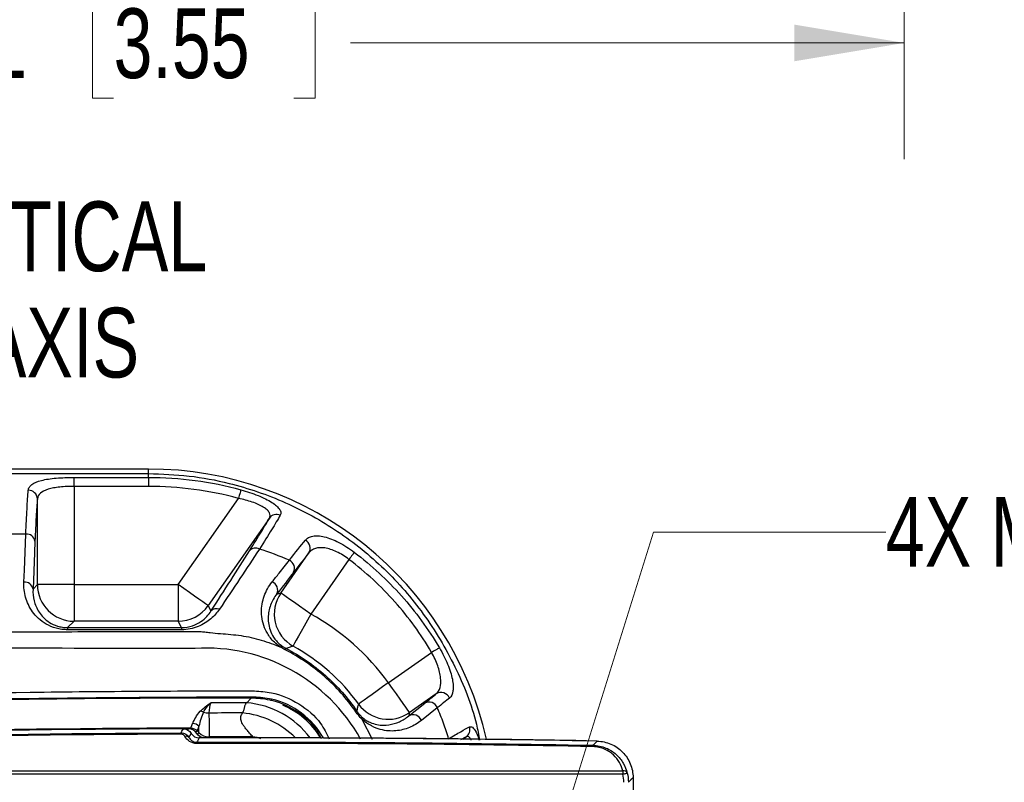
# Model space of a CAD drawing. Header units: millimetres. Extents: x 10 to 272, y 8 to 208.
# Tile 14 of 45: x 81 to 108, y 56 to 77. Entities that reach past the tile are written whole.
import ezdxf

# ---------------------------------------------------------------- set-up
doc = ezdxf.new("R2010")
doc.units = ezdxf.units.MM
doc.styles.add('SLDTEXTSTYLE0', font='TXT', dxfattribs={"width": 0.75})
doc.dimstyles.new('SLDDIMSTYLE2', dxfattribs={"dimtxt": 1.905, "dimasz": 3, "dimexe": 0, "dimexo": 0.0625, "dimgap": 0.47625, "dimtad": 0, "dimtih": 1, "dimtoh": 1, "dimdec": 1, "dimlfac": 2, "dimrnd": 1e-09, "dimzin": 12, "dimdsep": 46, "dimtxsty": 'SLDTEXTSTYLE0', "dimsah": 1, "dimcen": 0.09, "dimadec": 0, "dimazin": 3, "dimtfac": 1, "dimtdec": 1, "dimtofl": 0, "dimtmove": 0, "dimatfit": 3, "dimfxl": 1, "dimfrac": 2, "dimtolj": 1, "dimtzin": 12, "dimarcsym": 0})
doc.dimstyles.new('SLDDIMSTYLE3', dxfattribs={"dimtxt": 1.905, "dimasz": 3, "dimexe": 0, "dimexo": 0.0625, "dimgap": 0.47625, "dimtad": 0, "dimtih": 1, "dimtoh": 1, "dimdec": 1, "dimlfac": 2, "dimrnd": 1e-09, "dimzin": 12, "dimdsep": 46, "dimtxsty": 'SLDTEXTSTYLE0', "dimsah": 1, "dimcen": 0, "dimadec": 0, "dimazin": 3, "dimtfac": 1, "dimtdec": 1, "dimtofl": 0, "dimtmove": 0, "dimatfit": 3, "dimfxl": 1, "dimfrac": 2, "dimtolj": 1, "dimtzin": 12, "dimarcsym": 0})

# ---------------------------------------------------------------- blocks, each defined once
blk = doc.blocks.new('_D_7')
at = {"color": 7, "linetype": 'Continuous', "lineweight": 18}
for p, q in [((105.481, 97.084), (105.481, 73.266)), ((60.411, 96.724), (60.411, 73.266)), ((83.866, 77.953), (83.286, 77.953)), ((83.286, 77.953), (83.286, 74.929)), ((88.793, 77.953), (89.373, 77.953)), ((89.373, 77.953), (89.373, 74.929)), ((60.411, 76.441), (77.392, 76.441)), ((105.481, 76.441), (90.34, 76.441)), ((83.286, 74.929), (83.866, 74.929)), ((89.373, 74.929), (88.793, 74.929))]:
    blk.add_line(p, q, dxfattribs=at)
for points in [[(60.411, 76.441), (63.411, 75.941), (63.411, 76.941)], [(105.481, 76.441), (102.481, 76.941), (102.481, 75.941)]]:
    blk.add_solid(points, dxfattribs=at)
at = {"color": 7, "linetype": 'Continuous', "lineweight": 18, "char_height": 1.905, "attachment_point": 1, "style": 'SLDTEXTSTYLE0'}
for s, insert in [('90.1', (77.779, 77.385)), ('3.55', (83.866, 77.385))]:
    blk.add_mtext(s, dxfattribs=dict(at, insert=insert))
blk = doc.blocks.new('SW_SYMBOL_HOLE_DEPTH')
at = {"color": 0, "linetype": 'Continuous', "lineweight": 18}
for p, q in [((0, 875), (800, 875)), ((400, 875), (400, 75)), ((100, 555), (400, 75)), ((700, 555), (400, 75))]:
    blk.add_line(p, q, dxfattribs=at)
blk = doc.blocks.new('_D_17')
at = {"color": 7, "linetype": 'Continuous', "lineweight": 18}
for p, q in [((95.413, 52.807), (98.628, 63.075)), ((98.628, 63.075), (104.978, 63.075))]:
    blk.add_line(p, q, dxfattribs=at)
blk.add_solid([(95.413, 52.807), (96.787, 55.521), (95.832, 55.82)], dxfattribs=at)
at = {"color": 7, "linetype": 'Continuous', "lineweight": 18, "xscale": 0.0024333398, "yscale": 0.0024333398, "zscale": 0.0024333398}
blk.add_blockref('SW_SYMBOL_HOLE_DEPTH', (117.445, 61.812), dxfattribs=at)
at = {"color": 7, "linetype": 'Continuous', "lineweight": 18, "char_height": 1.905, "attachment_point": 1, "style": 'SLDTEXTSTYLE0'}
for s, insert in [('4X M3X0.5', (104.978, 64.033)), ('3.5', (120.167, 64.033))]:
    blk.add_mtext(s, dxfattribs=dict(at, insert=insert))
blk = doc.blocks.new('SW_NOTE_9')
at = {"color": 0, "linetype": 'Continuous', "lineweight": 0, "char_height": 1.905, "attachment_point": 2, "style": 'SLDTEXTSTYLE0'}
for s, insert in [('OPTICAL', (5.149, 2.456)), ('AXIS', (5.197, -0.449))]:
    blk.add_mtext(s, dxfattribs=dict(at, insert=insert))

msp = doc.modelspace()

# ---------------------------------------------------------------- linework, layer by layer
at = {"color": 7, "linetype": 'Continuous', "lineweight": 25}
for p, q in [((84.818, 64.799), (66.318, 64.799)), ((66.318, 64.675), (84.818, 64.675)), ((84.818, 64.675), (84.818, 64.799)), ((84.818, 64.57), (84.818, 64.675)), ((82.784, 64.57), (84.818, 64.57)), ((82.784, 64.324), (82.784, 64.57)), ((84.818, 64.57), (84.818, 64.324)), ((82.784, 64.324), (82.784, 61.641)), ((84.818, 64.324), (82.784, 64.324)), ((81.785, 61.641), (81.785, 63.985)), ((85.632, 61.641), (87.281, 63.996)), ((88.125, 63.46), (86.45, 61.068)), ((81.467, 63.022), (80.653, 63.022)), ((88.439, 61.41), (89.208, 62.508)), ((90.302, 62.328), (89.258, 60.837)), ((81.663, 61.519), (81.785, 61.641)), ((82.784, 61.641), (81.785, 61.641)), ((82.784, 61.641), (82.784, 60.642)), ((82.784, 61.641), (85.632, 61.641)), ((85.632, 61.641), (85.632, 60.642)), ((86.45, 61.068), (86.529, 60.917)), ((82.784, 60.642), (82.608, 60.466)), ((85.632, 60.642), (82.784, 60.642)), ((85.723, 60.466), (85.632, 60.642)), ((82.608, 60.466), (82.608, 60.407)), ((82.608, 60.466), (85.723, 60.466)), ((85.723, 60.407), (82.608, 60.407)), ((85.723, 60.466), (85.723, 60.407)), ((91.377, 58.96), (92.562, 59.79)), ((87.7, 58.534), (87.7, 58.565)), ((88.177, 58.469), (88.186, 58.509)), ((92.689, 58.658), (91.95, 58.141)), ((91.935, 58.054), (92.371, 58.4)), ((90.655, 57.967), (90.939, 57.415)), ((85.79, 57.699), (85.924, 57.7)), ((86.2, 57.773), (86.149, 57.649)), ((86.149, 57.649), (86.201, 57.598)), ((86.201, 57.598), (86.2, 57.773)), ((93.506, 57.482), (93.351, 57.397)), ((93.421, 57.422), (93.506, 57.482)), ((63.136, 56.549), (97.787, 56.549)), ((97.787, 56.549), (97.787, 56.461)), ((97.787, 56.461), (63.136, 56.461)), ((98.068, 56.365), (98.068, 28.786))]:
    msp.add_line(p, q, dxfattribs=at)
at = {"color": 7, "linetype": 'Continuous', "lineweight": 25, "flags": 128}
for points in [[(87.346, 64.233), (87.343, 64.223), (87.338, 64.205), (87.332, 64.181), (87.323, 64.152), (87.314, 64.117), (87.303, 64.079), (87.292, 64.038), (87.281, 63.996)], [(81.413, 61.71), (81.426, 62.033), (81.467, 63.022)], [(81.717, 62.832), (81.703, 62.508), (81.663, 61.519)], [(90.449, 62.522), (90.441, 62.511), (90.429, 62.496), (90.414, 62.475), (90.395, 62.451), (90.374, 62.423), (90.351, 62.393), (90.327, 62.361), (90.302, 62.328)], [(86.45, 61.068), (86.43, 61.082), (86.38, 61.117), (86.303, 61.171), (86.201, 61.243), (86.078, 61.329), (85.939, 61.426), (85.788, 61.532), (85.632, 61.641)], [(89.258, 60.837), (89.101, 60.946), (88.951, 61.052), (88.811, 61.149), (88.689, 61.235), (88.587, 61.307), (88.509, 61.361), (88.459, 61.396), (88.439, 61.41)], [(89.258, 60.837), (89.165, 60.67), (89.077, 60.509), (88.995, 60.36), (88.922, 60.228), (88.862, 60.119), (88.816, 60.037), (88.787, 59.984), (88.775, 59.962)], [(92.773, 59.914), (92.763, 59.908), (92.747, 59.899), (92.725, 59.886), (92.699, 59.87), (92.668, 59.852), (92.635, 59.832), (92.599, 59.811), (92.562, 59.79)], [(91.377, 58.96), (91.222, 58.848), (91.073, 58.741), (90.935, 58.641), (90.814, 58.553), (90.713, 58.48), (90.636, 58.425), (90.587, 58.389), (90.567, 58.375)], [(91.377, 58.96), (91.486, 58.804), (91.592, 58.653), (91.689, 58.514), (91.775, 58.391), (91.847, 58.289), (91.901, 58.211), (91.936, 58.162), (91.95, 58.141)], [(92.717, 58.277), (92.521, 58.121), (92.281, 57.931)], [(86.474, 58.133), (86.475, 57.866), (86.477, 57.478)], [(85.71, 57.589), (85.714, 57.597), (85.734, 57.632), (85.773, 57.7)], [(85.977, 57.72), (86.017, 57.817), (86.028, 57.844)], [(85.977, 57.69), (85.977, 57.691), (85.977, 57.704), (85.977, 57.714), (85.977, 57.72)], [(86.149, 57.649), (86.145, 57.645), (86.138, 57.638), (86.129, 57.629), (86.118, 57.618), (86.111, 57.611)], [(85.926, 57.464), (85.93, 57.471), (85.95, 57.506), (85.99, 57.575)], [(86.207, 57.451), (86.197, 57.434), (86.157, 57.364), (86.141, 57.336)], [(86.201, 57.598), (86.197, 57.593), (86.19, 57.586), (86.181, 57.577), (86.17, 57.566), (86.158, 57.555)], [(86.477, 57.478), (86.477, 57.47), (86.477, 57.46), (86.477, 57.452)], [(87.674, 57.48), (87.674, 57.472), (87.674, 57.462), (87.674, 57.453)], [(96.971, 57.25), (97.005, 57.284), (97.087, 57.365)], [(97.787, 56.461), (97.81, 56.467), (97.833, 56.473), (97.853, 56.478), (97.871, 56.483), (97.887, 56.487), (97.898, 56.49), (97.905, 56.492), (97.908, 56.493)], [(98.068, 56.365), (98.01, 56.308), (97.94, 56.239)]]:
    msp.add_lwpolyline(points, dxfattribs=at)
at = {"color": 7, "linetype": 'Continuous', "lineweight": 25}
for centre, radius, start, end in [((84.818, 55.325), 9.474, 12.7392, 90), ((81.539, 63.973), 0.246, 2.8599, 91.0546), ((88.32, 63.313), 0.243, 65.6659, 143.0339), ((81.488, 62.79), 0.233, 10.1932, 95.1237), ((88.996, 62.633), 0.246, 329.4741, 62.8099), ((87.745, 62.417), 0.221, 61.2437, 137.8387), ((88.571, 62.084), 0.242, 334.1881, 65.5222), ((81.434, 61.478), 0.233, 10.1932, 95.1237), ((88.109, 61.488), 0.245, 335.0622, 67.9421), ((82.785, 61.642), 1.001, 180.0817, 269.9183), ((89.26, 60.837), 1.001, 145.0935, 241.0235), ((85.631, 61.642), 1.001, 270.0383, 324.9617), ((86.679, 60.779), 0.204, 66.7372, 137.4284), ((86.135, 55.175), 6.466, 35.8257, 61.117), ((86.386, 55.063), 4.844, 29.0937, 93.4059), ((88.485, 59.886), 0.0666, 88.1211, 140.0045), ((88.756, 59.758), 0.224, 141.6565, 153.2482), ((86.135, 55.175), 5.466, 35.8257, 61.117), ((92.818, 58.446), 0.249, 22.8142, 121.3225), ((87.843, -442.3), 500.841, 90.02472, 92.80472), ((87.843, -442.3), 500.864, 90.01638, 91.44987), ((87.698, 56.399), 2.165, 76.9644, 89.9463), ((87.693, 56.376), 2.19, 29.3917, 76.9652), ((92.489, 58.183), 0.247, 22.3625, 118.5206), ((86.221, 57.93), 0.252, 65.1365, 86.7056), ((86.473, 58.554), 0.421, 249.8814, 270.1983), ((87.843, -442.3), 500.711, 90.03913, 90.15106), ((87.318, 56.029), 2.389, 36.536, 85.5885), ((87.693, 56.376), 2.123, 30.4239, 67.9817), ((90.544, 58.087), 0.1, 106.0522, 124.9146), ((91.377, 58.962), 1.001, 215.9059, 304.9198), ((87.843, -442.3), 500.434, 90.0516, 90.15678), ((87.162, 55.777), 2.369, 45.0153, 84.4215), ((90.587, 57.991), 0.0725, 341.1211, 32.8584), ((92.053, 57.837), 0.247, 22.28, 118.5129), ((87.668, -442.297), 500, 90.21715, 92.42006), ((87.843, -442.3), 500.024, 90.21385, 92.42316), ((86.023, 57.586), 0.258, 46.4384, 88.77), ((93.362, 57.68), 0.246, 306.1175, 17.2239), ((84.228, 57.551), 1.482, 0.0595, 1.4745), ((85.855, 57.403), 0.0937, 40.3882, 113.0171), ((87.668, -442.297), 499.75, 88.92006, 90.16752), ((87.843, -442.3), 499.779, 90.0194, 90.15666), ((87.818, -442.297), 499.75, 88.93731, 90.0086), ((84.239, 57.298), 1.902, 0.0467, 1.149), ((97.281, 57.212), 0.313, 172.9999, 179.7145), ((97.813, 56.447), 0.105, 25.5551, 104.1648)]:
    msp.add_arc(centre, radius, start, end, dxfattribs=at)
for centre, major_axis, start_param, end_param in [((87.668, -433.634), (0, 491.191), 0.003987, 0.042849), ((87.668, -433.639), (0, 490.941), 6.264238, 6.286296)]:
    msp.add_ellipse(centre, major_axis=major_axis, ratio=0.999848, start_param=start_param, end_param=end_param, dxfattribs=at)
for points, knots in [([(84.818, 64.675), (85.189, 64.662), (85.932, 64.636), (87.198, 64.395), (88.583, 63.923), (90.02, 63.133), (91.293, 62.101), (92.385, 60.856), (93.228, 59.417), (93.714, 58.234), (93.847, 57.538), (93.874, 57.393)], [0, 0, 0, 0, 0.088509, 0.177026, 0.307027, 0.437027, 0.567184, 0.697341, 0.831021, 0.964696, 1, 1, 1, 1]), ([(81.535, 64.218), (81.537, 64.248), (81.547, 64.277), (81.58, 64.33), (81.603, 64.355), (81.694, 64.423), (81.783, 64.46), (81.953, 64.503), (82.016, 64.515), (82.151, 64.536), (82.223, 64.544), (82.375, 64.557), (82.455, 64.562), (82.617, 64.569), (82.7, 64.57), (82.784, 64.57)], [0, 0, 0, 0, 0.125, 0.125, 0.25, 0.25, 0.5, 0.5, 0.625, 0.625, 0.75, 0.75, 0.875, 0.875, 1, 1, 1, 1]), ([(84.818, 64.57), (85.246, 64.57), (85.673, 64.542), (86.516, 64.43), (86.934, 64.347), (87.346, 64.233)], [0, 0, 0, 0, 0.5, 0.5, 1, 1, 1, 1]), ([(81.467, 63.022), (81.477, 63.277), (81.488, 63.507), (81.51, 63.906), (81.522, 64.077), (81.535, 64.218)], [0, 0, 0, 0, 0.5, 0.5, 1, 1, 1, 1]), ([(82.784, 64.324), (82.717, 64.324), (82.652, 64.323), (82.523, 64.317), (82.459, 64.312), (82.337, 64.299), (82.28, 64.291), (82.171, 64.272), (82.12, 64.26), (81.984, 64.218), (81.912, 64.182), (81.815, 64.095), (81.789, 64.043), (81.785, 63.985)], [0, 0, 0, 0, 0.125, 0.125, 0.25, 0.25, 0.375, 0.375, 0.5, 0.5, 0.75, 0.75, 1, 1, 1, 1]), ([(87.281, 63.996), (86.878, 64.106), (86.471, 64.188), (85.65, 64.297), (85.236, 64.324), (84.818, 64.324)], [0, 0, 0, 0, 0.5, 0.5, 1, 1, 1, 1]), ([(87.346, 64.233), (87.428, 64.211), (87.508, 64.186), (87.664, 64.134), (87.742, 64.105), (87.887, 64.046), (87.955, 64.015), (88.082, 63.951), (88.14, 63.919), (88.242, 63.854), (88.286, 63.822), (88.358, 63.758), (88.385, 63.727), (88.424, 63.668), (88.435, 63.639), (88.44, 63.585), (88.434, 63.559), (88.42, 63.535)], [0, 0, 0, 0, 0.125, 0.125, 0.25, 0.25, 0.375, 0.375, 0.5, 0.5, 0.625, 0.625, 0.75, 0.75, 0.875, 0.875, 1, 1, 1, 1]), ([(88.125, 63.46), (88.139, 63.482), (88.146, 63.506), (88.146, 63.554), (88.139, 63.58), (88.112, 63.631), (88.091, 63.656), (88.035, 63.708), (88, 63.734), (87.919, 63.784), (87.872, 63.808), (87.77, 63.854), (87.715, 63.876), (87.598, 63.916), (87.536, 63.935), (87.41, 63.968), (87.346, 63.983), (87.281, 63.996)], [0, 0, 0, 0, 0.125, 0.125, 0.25, 0.25, 0.375, 0.375, 0.5, 0.5, 0.625, 0.625, 0.75, 0.75, 0.875, 0.875, 1, 1, 1, 1]), ([(88.42, 63.535), (88.359, 63.427), (88.279, 63.294), (88.089, 62.985), (87.979, 62.809), (87.851, 62.611)], [0, 0, 0, 0, 0.5, 0.5, 1, 1, 1, 1]), ([(87.582, 62.565), (87.704, 62.758), (87.81, 62.928), (87.991, 63.227), (88.066, 63.354), (88.125, 63.46)], [0, 0, 0, 0, 0.5, 0.5, 1, 1, 1, 1]), ([(89.109, 62.852), (89.133, 62.881), (89.161, 62.905), (89.229, 62.943), (89.269, 62.957), (89.356, 62.973), (89.404, 62.976), (89.51, 62.97), (89.567, 62.961), (89.688, 62.932), (89.753, 62.912), (89.886, 62.859), (89.955, 62.828), (90.095, 62.755), (90.168, 62.713), (90.309, 62.623), (90.379, 62.574), (90.449, 62.522)], [0, 0, 0, 0, 0.125, 0.125, 0.25, 0.25, 0.375, 0.375, 0.5, 0.5, 0.625, 0.625, 0.75, 0.75, 0.875, 0.875, 1, 1, 1, 1]), ([(86.529, 60.917), (86.714, 61.205), (86.892, 61.483), (87.242, 62.031), (87.413, 62.3), (87.582, 62.565)], [0, 0, 0, 0, 0.5, 0.5, 1, 1, 1, 1]), ([(87.851, 62.611), (87.677, 62.346), (87.501, 62.077), (87.138, 61.531), (86.953, 61.253), (86.759, 60.966)], [0, 0, 0, 0, 0.5, 0.5, 1, 1, 1, 1]), ([(90.302, 62.328), (90.247, 62.37), (90.192, 62.409), (90.079, 62.479), (90.021, 62.511), (89.852, 62.591), (89.742, 62.627), (89.594, 62.649), (89.547, 62.651), (89.46, 62.646), (89.42, 62.639), (89.347, 62.616), (89.314, 62.6), (89.255, 62.56), (89.23, 62.536), (89.208, 62.508)], [0, 0, 0, 0, 0.125, 0.125, 0.25, 0.25, 0.5, 0.5, 0.625, 0.625, 0.75, 0.75, 0.875, 0.875, 1, 1, 1, 1]), ([(90.449, 62.522), (90.92, 62.165), (91.348, 61.768), (91.93, 61.117), (92.114, 60.89), (92.46, 60.416), (92.623, 60.169), (92.773, 59.914)], [0, 0, 0, 0, 0.5, 0.5, 0.75, 0.75, 1, 1, 1, 1]), ([(88.201, 61.714), (88.265, 61.794), (88.328, 61.873), (88.391, 61.952), (88.485, 62.071), (88.579, 62.188), (88.672, 62.305)], [0, 0, 0, 0, 0.001000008, 0.001000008, 0.001000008, 0.002502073, 0.002502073, 0.002502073, 0.002502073]), ([(92.562, 59.79), (92.416, 60.037), (92.258, 60.278), (91.921, 60.739), (91.742, 60.96), (91.177, 61.595), (90.76, 61.981), (90.302, 62.328)], [0, 0, 0, 0, 0.25, 0.25, 0.5, 0.5, 1, 1, 1, 1]), ([(82.608, 60.407), (82.554, 60.407), (82.5, 60.411), (82.395, 60.425), (82.343, 60.436), (82.194, 60.477), (82.103, 60.516), (81.862, 60.655), (81.741, 60.774), (81.605, 60.962), (81.567, 61.028), (81.504, 61.161), (81.479, 61.228), (81.423, 61.431), (81.407, 61.57), (81.413, 61.71)], [0, 0, 0, 0, 0.0625, 0.0625, 0.125, 0.125, 0.25, 0.25, 0.5, 0.5, 0.625, 0.625, 0.75, 0.75, 1, 1, 1, 1]), ([(88.434, 59.929), (88.331, 59.997), (88.246, 60.076), (88.145, 60.197), (88.115, 60.238), (88.063, 60.32), (88.04, 60.361), (87.982, 60.483), (87.955, 60.566), (87.919, 60.726), (87.911, 60.805), (87.908, 60.96), (87.914, 61.037), (87.94, 61.185), (87.959, 61.257), (88.033, 61.465), (88.106, 61.595), (88.201, 61.714)], [0, 0, 0, 0, 0.125, 0.125, 0.1875, 0.1875, 0.25, 0.25, 0.375, 0.375, 0.5, 0.5, 0.625, 0.625, 0.75, 0.75, 1, 1, 1, 1]), ([(81.663, 61.519), (81.657, 61.412), (81.667, 61.305), (81.707, 61.147), (81.724, 61.095), (81.769, 60.99), (81.796, 60.938), (81.863, 60.838), (81.902, 60.789), (81.995, 60.694), (82.049, 60.649), (82.176, 60.569), (82.25, 60.533), (82.375, 60.494), (82.421, 60.484), (82.513, 60.47), (82.56, 60.466), (82.608, 60.466)], [0, 0, 0, 0, 0.25, 0.25, 0.375, 0.375, 0.5, 0.5, 0.625, 0.625, 0.75, 0.75, 0.875, 0.875, 0.9375, 0.9375, 1, 1, 1, 1]), ([(88.331, 61.385), (88.257, 61.291), (88.2, 61.189), (88.139, 61.026), (88.124, 60.971), (88.101, 60.855), (88.094, 60.796), (88.092, 60.675), (88.096, 60.613), (88.118, 60.486), (88.135, 60.421), (88.189, 60.289), (88.225, 60.221), (88.302, 60.119), (88.332, 60.085), (88.402, 60.017), (88.441, 59.984), (88.487, 59.953)], [0, 0, 0, 0, 0.25, 0.25, 0.375, 0.375, 0.5, 0.5, 0.625, 0.625, 0.75, 0.75, 0.875, 0.875, 0.9375, 0.9375, 1, 1, 1, 1]), ([(85.723, 60.466), (85.828, 60.466), (85.932, 60.485), (86.11, 60.544), (86.188, 60.585), (86.315, 60.672), (86.368, 60.719), (86.459, 60.816), (86.497, 60.866), (86.529, 60.917)], [0, 0, 0, 0, 0.25, 0.25, 0.5, 0.5, 0.75, 0.75, 1, 1, 1, 1]), ([(86.759, 60.966), (86.698, 60.875), (86.622, 60.788), (86.479, 60.667), (86.427, 60.629), (86.311, 60.558), (86.246, 60.525), (86.177, 60.497)], [0, 0, 0, 0, 0.5, 0.5, 0.75, 0.75, 1, 1, 1, 1]), ([(64.877, 60.25), (64.905, 60.251), (64.932, 60.251), (64.988, 60.251), (65.071, 60.252), (65.266, 60.254), (65.655, 60.257), (66.433, 60.264), (67.99, 60.277), (69.324, 60.287), (71.992, 60.306), (73.771, 60.316), (77.328, 60.335), (79.107, 60.343), (81.775, 60.352), (82.665, 60.355), (83.999, 60.358), (84.666, 60.36), (85.444, 60.362), (85.778, 60.362), (86, 60.363), (86.111, 60.364), (86.222, 60.361)], [0, 0, 0, 0, 0.003906, 0.003906, 0.007812, 0.015625, 0.03125, 0.0625, 0.125, 0.25, 0.25, 0.5, 0.5, 0.75, 0.75, 0.875, 0.875, 0.9375, 0.96875, 0.984375, 0.984375, 1, 1, 1, 1]), ([(86.177, 60.497), (86.109, 60.469), (86.035, 60.446), (85.883, 60.415), (85.804, 60.407), (85.723, 60.407)], [0, 0, 0, 0, 0.5, 0.5, 1, 1, 1, 1]), ([(86.222, 60.361), (86.246, 60.36), (86.27, 60.357), (86.317, 60.352), (86.34, 60.349), (86.411, 60.341), (86.458, 60.336), (86.6, 60.321), (86.694, 60.311), (86.882, 60.295), (86.976, 60.288), (87.164, 60.271), (87.258, 60.26), (87.538, 60.221), (87.723, 60.178), (88.086, 60.07), (88.262, 60.004), (88.434, 59.929)], [0, 0, 0, 0, 0.03125, 0.03125, 0.0625, 0.0625, 0.125, 0.125, 0.25, 0.25, 0.375, 0.375, 0.5, 0.5, 0.75, 0.75, 1, 1, 1, 1]), ([(86.098, 59.898), (82.566, 59.899), (79.035, 59.902), (73.737, 59.911), (71.971, 59.915), (69.322, 59.923), (68.439, 59.926), (67.115, 59.931), (66.453, 59.934), (65.68, 59.937), (65.294, 59.939), (65.101, 59.94), (65.018, 59.941), (64.963, 59.941), (64.935, 59.941), (64.908, 59.941)], [0, 0, 0, 0, 0.5, 0.5, 0.75, 0.75, 0.875, 0.875, 0.9375, 0.96875, 0.984375, 0.992187, 0.996094, 0.996094, 1, 1, 1, 1]), ([(90.486, 58.169), (90.239, 58.527), (89.953, 58.847), (89.468, 59.273), (89.296, 59.406), (88.937, 59.65), (88.75, 59.76), (88.556, 59.859)], [0, 0, 0, 0, 0.5, 0.5, 0.75, 0.75, 1, 1, 1, 1]), ([(88.775, 59.962), (88.749, 59.953), (88.722, 59.945), (88.696, 59.936), (88.657, 59.923), (88.619, 59.91), (88.58, 59.897)], [0.001932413, 0.001932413, 0.001932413, 0.001932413, 0.005401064, 0.005401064, 0.005401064, 0.010455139, 0.010455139, 0.010455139, 0.010455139]), ([(88.58, 59.897), (88.775, 59.796), (88.962, 59.684), (89.323, 59.436), (89.495, 59.3), (89.982, 58.869), (90.268, 58.545), (90.516, 58.183)], [0, 0, 0, 0, 0.25, 0.25, 0.5, 0.5, 1, 1, 1, 1]), ([(92.689, 58.658), (92.738, 58.698), (92.772, 58.754), (92.813, 58.901), (92.818, 58.989), (92.801, 59.142), (92.792, 59.196), (92.766, 59.307), (92.749, 59.366), (92.707, 59.486), (92.683, 59.546), (92.627, 59.668), (92.596, 59.73), (92.562, 59.79)], [0, 0, 0, 0, 0.25, 0.25, 0.5, 0.5, 0.625, 0.625, 0.75, 0.75, 0.875, 0.875, 1, 1, 1, 1]), ([(92.773, 59.914), (92.818, 59.839), (92.859, 59.763), (92.934, 59.612), (92.968, 59.538), (93.029, 59.39), (93.055, 59.318), (93.098, 59.181), (93.115, 59.115), (93.14, 58.991), (93.148, 58.933), (93.153, 58.827), (93.151, 58.779), (93.13, 58.648), (93.098, 58.584), (93.047, 58.542)], [0, 0, 0, 0, 0.125, 0.125, 0.25, 0.25, 0.375, 0.375, 0.5, 0.5, 0.625, 0.625, 0.75, 0.75, 1, 1, 1, 1]), ([(63.214, 58.138), (63.278, 58.141), (63.341, 58.144), (63.469, 58.151), (63.533, 58.154), (63.724, 58.163), (63.852, 58.169), (64.234, 58.188), (64.489, 58.2), (65.254, 58.236), (65.765, 58.259), (67.295, 58.324), (68.316, 58.365), (71.378, 58.477), (73.42, 58.539), (77.504, 58.638), (79.547, 58.676), (82.61, 58.714), (83.632, 58.724), (85.164, 58.733), (85.675, 58.735), (86.441, 58.737), (86.696, 58.738), (87.079, 58.738), (87.207, 58.738), (87.462, 58.738), (87.59, 58.738), (87.717, 58.737)], [0, 0, 0, 0, 0.007812, 0.007812, 0.015625, 0.015625, 0.03125, 0.03125, 0.0625, 0.0625, 0.125, 0.125, 0.25, 0.25, 0.5, 0.5, 0.75, 0.75, 0.875, 0.875, 0.9375, 0.9375, 0.96875, 0.96875, 0.984375, 0.984375, 1, 1, 1, 1]), ([(87.717, 58.737), (87.873, 58.726), (88.298, 58.697), (88.944, 58.415), (89.499, 57.958), (89.686, 57.57), (89.756, 57.425)], [0, 0, 0, 0, 0.1822884, 0.4982982, 0.81164, 1, 1, 1, 1]), ([(87.501, 58.411), (87.513, 58.421), (87.536, 58.442), (87.568, 58.474), (87.599, 58.507), (87.618, 58.53), (87.627, 58.542)], [0, 0, 0, 0, 0.233054, 0.477339, 0.732957, 1, 1, 1, 1]), ([(89.547, 57.426), (89.5, 57.52), (89.341, 57.839), (88.848, 58.228), (88.224, 58.504), (87.8, 58.531), (87.628, 58.542)], [0, 0, 0, 0, 0.134618, 0.456349, 0.779037, 1, 1, 1, 1]), ([(86.028, 57.844), (86.051, 57.901), (86.078, 57.957), (86.143, 58.07), (86.181, 58.126), (86.236, 58.182)], [0, 0, 0, 0, 0.5, 0.5, 1, 1, 1, 1]), ([(86.328, 58.159), (86.293, 58.095), (86.271, 58.031), (86.231, 57.902), (86.215, 57.838), (86.2, 57.773)], [0, 0, 0, 0, 0.5, 0.5, 1, 1, 1, 1]), ([(87.393, 58.135), (87.397, 58.142), (87.406, 58.159), (87.418, 58.185), (87.428, 58.215), (87.438, 58.249), (87.447, 58.287), (87.457, 58.325), (87.47, 58.36), (87.483, 58.388), (87.496, 58.404), (87.501, 58.411)], [0, 0, 0, 0, 0.071138, 0.156516, 0.256234, 0.370356, 0.498923, 0.656811, 0.792873, 0.907211, 1, 1, 1, 1]), ([(90.516, 58.183), (90.526, 58.221), (90.536, 58.258), (90.546, 58.296), (90.553, 58.322), (90.56, 58.349), (90.567, 58.375)], [0.000125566, 0.000125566, 0.000125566, 0.000125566, 0.005254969, 0.005254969, 0.005254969, 0.008841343, 0.008841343, 0.008841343, 0.008841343]), ([(90.516, 58.183), (90.536, 58.154), (90.558, 58.125), (90.602, 58.074), (90.625, 58.051), (90.648, 58.03)], [0, 0, 0, 0, 0.5, 0.5, 1, 1, 1, 1]), ([(93.026, 57.428), (92.983, 57.572), (92.936, 57.715), (92.833, 57.998), (92.777, 58.139), (92.717, 58.277)], [0, 0, 0, 0, 0.5, 0.5, 1, 1, 1, 1]), ([(87.674, 57.48), (87.644, 57.514), (87.601, 57.564), (87.531, 57.646), (87.47, 57.719), (87.413, 57.799), (87.375, 57.867), (87.352, 57.928), (87.342, 57.985), (87.345, 58.038), (87.36, 58.088), (87.382, 58.119), (87.393, 58.135)], [0, 0, 0, 0, 0.161597, 0.230855, 0.381502, 0.502597, 0.600396, 0.69167, 0.776776, 0.856152, 0.930339, 1, 1, 1, 1]), ([(90.648, 58.03), (90.688, 57.993), (90.727, 57.964), (90.801, 57.916), (90.837, 57.897), (90.94, 57.849), (91.003, 57.831), (91.184, 57.794), (91.291, 57.795), (91.494, 57.825), (91.59, 57.854), (91.77, 57.936), (91.855, 57.989), (91.935, 58.054)], [0, 0, 0, 0, 0.0625, 0.0625, 0.125, 0.125, 0.25, 0.25, 0.5, 0.5, 0.75, 0.75, 1, 1, 1, 1]), ([(92.281, 57.931), (92.179, 57.85), (92.07, 57.785), (91.837, 57.689), (91.713, 57.657), (91.516, 57.64), (91.448, 57.639), (91.308, 57.65), (91.235, 57.662), (91.081, 57.705), (91.002, 57.734), (90.876, 57.801), (90.832, 57.828), (90.744, 57.89), (90.7, 57.925), (90.655, 57.967)], [0, 0, 0, 0, 0.25, 0.25, 0.5, 0.5, 0.625, 0.625, 0.75, 0.75, 0.875, 0.875, 0.9375, 0.9375, 1, 1, 1, 1]), ([(91.95, 58.141), (91.945, 58.112), (91.94, 58.083), (91.935, 58.054), (91.935, 58.054), (91.935, 58.054), (91.935, 58.054)], [0.001932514, 0.001932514, 0.001932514, 0.001932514, 0.005519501, 0.005519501, 0.005519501, 0.005523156, 0.005523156, 0.005523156, 0.005523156]), ([(93.026, 57.428), (93.15, 57.503), (93.26, 57.568), (93.45, 57.677), (93.531, 57.72), (93.596, 57.753)], [0, 0, 0, 0, 0.5, 0.5, 1, 1, 1, 1]), ([(93.596, 57.753), (93.615, 57.758), (93.663, 57.769), (93.754, 57.661), (93.83, 57.518), (93.862, 57.393), (93.862, 57.393)], [0, 0, 0, 0, 0.229701, 0.58991, 0.997358, 1, 1, 1, 1]), ([(85.71, 57.589), (85.755, 57.589), (85.8, 57.577), (85.875, 57.532), (85.905, 57.5), (85.926, 57.464)], [0, 0, 0, 0, 0.5, 0.5, 1, 1, 1, 1]), ([(85.818, 57.489), (85.809, 57.506), (85.796, 57.521), (85.759, 57.545), (85.735, 57.553), (85.71, 57.553)], [0, 0, 0, 0, 0.5, 0.5, 1, 1, 1, 1]), ([(86.141, 57.3), (86.066, 57.299), (85.995, 57.323), (85.885, 57.394), (85.846, 57.44), (85.818, 57.489)], [0, 0, 0, 0, 0.5, 0.5, 1, 1, 1, 1]), ([(85.926, 57.464), (85.943, 57.434), (85.966, 57.405), (86.017, 57.369), (86.038, 57.358), (86.085, 57.341), (86.113, 57.336), (86.141, 57.336)], [0, 0, 0, 0, 0.5, 0.5, 0.75, 0.75, 1, 1, 1, 1]), ([(87.674, 57.48), (87.674, 57.48), (87.746, 57.482), (87.816, 57.461), (87.885, 57.439)], [0, 0, 0, 0, 0.000143, 1, 1, 1, 1]), ([(93.646, 57.394), (93.643, 57.4), (93.616, 57.454), (93.568, 57.501), (93.524, 57.487), (93.506, 57.482)], [0, 0, 0, 0, 0.072071, 0.636546, 1, 1, 1, 1]), ([(97.087, 57.365), (97.152, 57.363), (97.217, 57.356), (97.342, 57.329), (97.405, 57.309), (97.524, 57.258), (97.58, 57.227), (97.686, 57.154), (97.737, 57.111), (97.827, 57.02), (97.867, 56.97), (97.939, 56.861), (97.969, 56.803), (98.042, 56.625), (98.068, 56.495), (98.068, 56.365)], [0, 0, 0, 0, 0.125, 0.125, 0.25, 0.25, 0.375, 0.375, 0.5, 0.5, 0.625, 0.625, 0.75, 0.75, 1, 1, 1, 1]), ([(97.787, 56.549), (97.768, 56.628), (97.738, 56.705), (97.656, 56.851), (97.602, 56.922), (97.5, 57.017), (97.463, 57.046), (97.381, 57.1), (97.336, 57.125), (97.24, 57.166), (97.188, 57.183), (97.08, 57.206), (97.025, 57.213), (96.968, 57.214)], [0, 0, 0, 0, 0.25, 0.25, 0.5, 0.5, 0.625, 0.625, 0.75, 0.75, 0.875, 0.875, 1, 1, 1, 1]), ([(96.971, 57.25), (97.033, 57.249), (97.095, 57.242), (97.214, 57.217), (97.272, 57.199), (97.435, 57.131), (97.53, 57.069), (97.688, 56.926), (97.752, 56.844), (97.85, 56.675), (97.885, 56.585), (97.908, 56.493)], [0, 0, 0, 0, 0.125, 0.125, 0.25, 0.25, 0.5, 0.5, 0.75, 0.75, 1, 1, 1, 1])]:
    msp.add_open_spline(points, degree=3, knots=knots, dxfattribs=at)
for points in [[(81.785, 63.985), (81.772, 63.848), (81.748, 63.517), (81.727, 63.079), (81.717, 62.832)], [(88.672, 62.305), (88.838, 62.518), (88.984, 62.701), (89.109, 62.852)], [(88.672, 62.305), (88.406, 62.421), (88.13, 62.524), (87.851, 62.611)], [(89.208, 62.508), (89.089, 62.362), (88.949, 62.185), (88.79, 61.979)], [(88.79, 61.979), (88.638, 61.783), (88.486, 61.585), (88.331, 61.385)], [(88.331, 61.385), (88.367, 61.393), (88.403, 61.402), (88.439, 61.41)], [(88.556, 59.859), (88.514, 59.881), (88.473, 59.904), (88.434, 59.929)], [(88.487, 59.953), (88.516, 59.933), (88.547, 59.914), (88.58, 59.897)], [(92.371, 58.4), (92.492, 58.497), (92.598, 58.583), (92.689, 58.658)], [(93.047, 58.542), (92.954, 58.465), (92.843, 58.376), (92.717, 58.277)], [(86.236, 58.182), (86.313, 58.259), (86.411, 58.335), (86.523, 58.41)], [(86.328, 58.159), (86.375, 58.249), (86.442, 58.333), (86.523, 58.41)], [(86.523, 58.41), (86.49, 58.332), (86.474, 58.24), (86.474, 58.133)], [(90.655, 57.967), (90.595, 58.026), (90.537, 58.094), (90.486, 58.169)], [(85.773, 57.7), (85.862, 57.7), (85.946, 57.652), (85.99, 57.575)], [(86.14, 57.575), (86.096, 57.652), (86.012, 57.7), (85.924, 57.7)], [(85.977, 57.72), (86.041, 57.72), (86.103, 57.694), (86.149, 57.649)], [(66.625, 57.142), (72.98, 57.415), (79.343, 57.564), (85.71, 57.589)], [(85.99, 57.575), (86.035, 57.499), (86.119, 57.451), (86.207, 57.451)], [(86.357, 57.451), (86.269, 57.451), (86.185, 57.499), (86.14, 57.575)], [(86.357, 57.451), (86.269, 57.451), (86.185, 57.499), (86.14, 57.575)], [(86.141, 57.336), (89.751, 57.347), (93.362, 57.319), (96.971, 57.25)], [(86.201, 57.598), (86.273, 57.523), (86.373, 57.478), (86.477, 57.478)], [(97.815, 56.239), (97.815, 56.314), (97.806, 56.388), (97.787, 56.461)], [(97.908, 56.493), (97.93, 56.41), (97.94, 56.325), (97.94, 56.239)]]:
    msp.add_open_spline(points, degree=3, dxfattribs=at)

# ---------------------------------------------------------------- block references
at = {"color": 7, "linetype": 'Continuous', "lineweight": 0}
msp.add_blockref('SW_NOTE_9', (77.19, 69.654), dxfattribs=at)

# ---------------------------------------------------------------- dimensions: what is measured, and where the dimension line sits
at = {"color": 7, "linetype": 'Continuous', "lineweight": 18}
dim = msp.add_linear_dim(base=(60.411, 76.441), p1=(105.481, 98.354), p2=(60.411, 97.994), dimstyle='SLDDIMSTYLE2', dxfattribs=at)
dim.commit()
dim.dimension.update_dxf_attribs({"geometry": '_D_7', "text_midpoint": (83.866, 76.441), "dimtype": 160})
dim = msp.add_diameter_dim_2p(p1=(95.04, 51.615), p2=(95.413, 52.807), text='4X M3X0.5{\\fGDT;x}3.5', dimstyle='SLDDIMSTYLE3', override={"dimpost": '<>'}, dxfattribs=at)
dim.commit()
dim.dimension.update_dxf_attribs({"geometry": '_D_17', "text_midpoint": (114.332, 63.075), "dimtype": 163})

doc.saveas('drawing.dxf')
